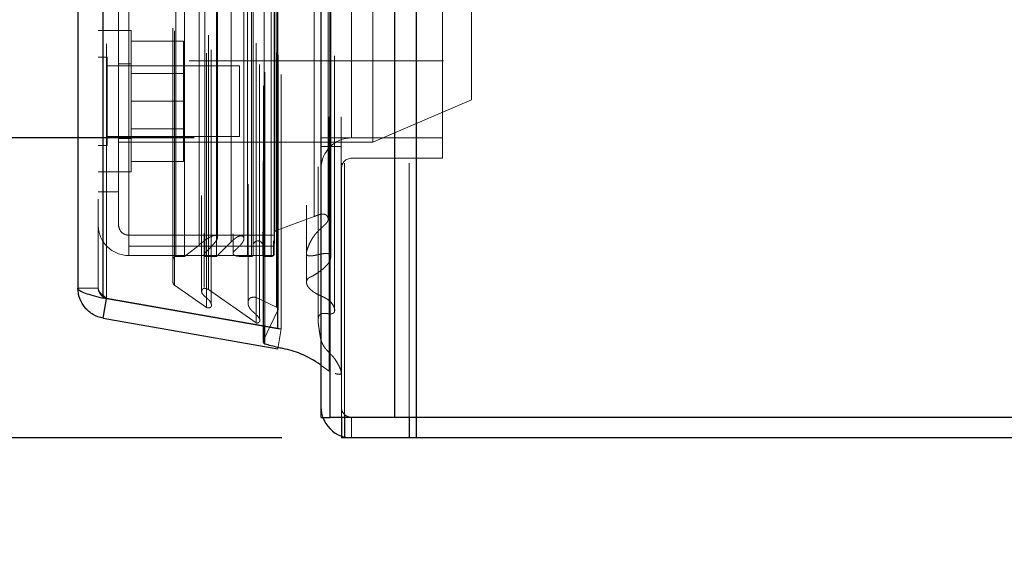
# Model space of a CAD drawing. Header units: inches. Extents: x 0.2 to 10.8, y 0.2 to 8.2.
# Tile 54 of 68: x 5.98 to 6.367, y 2.961 to 3.17. Entities that reach past the tile are written whole.
import ezdxf

# ---------------------------------------------------------------- set-up
doc = ezdxf.new("R2010")
doc.units = ezdxf.units.IN
doc.header["$MEASUREMENT"] = 0
doc.linetypes.add('HIDDEN', pattern=[0.07500000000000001, 0.05, -0.025])
doc.layers.add('DIMENSIONS', color=140, linetype='Continuous')
doc.styles.add('SLDTEXTSTYLE0', font='TXT', dxfattribs={"width": 0.7})
doc.dimstyles.new('SLDDIMSTYLE0', dxfattribs={"dimtxt": 0.0849609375, "dimasz": 0.13, "dimexe": 0, "dimexo": 0.0625, "dimgap": 0.021240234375, "dimtad": 0, "dimtih": 1, "dimtoh": 1, "dimlfac": 9, "dimrnd": 1e-09, "dimzin": 12, "dimdsep": 46, "dimtxsty": 'SLDTEXTSTYLE0', "dimsah": 1, "dimcen": 0.09, "dimadec": 0, "dimazin": 3, "dimtfac": 1, "dimtofl": 0, "dimtmove": 0, "dimatfit": 3, "dimfxl": 0, "dimfrac": 2, "dimtolj": 1, "dimtzin": 12, "dimarcsym": 0})
doc.dimstyles.new('SLDDIMSTYLE1', dxfattribs={"dimtxt": 0.0849609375, "dimasz": 0.13, "dimexe": 0, "dimexo": 0.0625, "dimgap": 0.021240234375, "dimtad": 0, "dimtih": 1, "dimtoh": 1, "dimlfac": 9, "dimrnd": 1e-09, "dimzin": 12, "dimdsep": 46, "dimtxsty": 'SLDTEXTSTYLE0', "dimsah": 1, "dimcen": 0.09, "dimadec": 0, "dimazin": 3, "dimtfac": 1, "dimtmove": 0, "dimatfit": 0, "dimfxl": 0, "dimfrac": 2, "dimtolj": 1, "dimtzin": 12, "dimarcsym": 0})

# ---------------------------------------------------------------- blocks, each defined once
blk = doc.blocks.new('_D_18')
at = {"layer": 'DIMENSIONS'}
for p, q in [((6.048426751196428, 5.040584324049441), (5.257125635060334, 5.040584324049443)), ((5.382125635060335, 5.040584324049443), (5.382125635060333, 4.607215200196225)), ((5.220551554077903, 4.477084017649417), (5.19202146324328, 4.477084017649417)), ((5.19202146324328, 4.477084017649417), (5.19202146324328, 4.342053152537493)), ((5.543699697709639, 4.477084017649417), (5.572229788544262, 4.477084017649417)), ((5.572229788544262, 4.477084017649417), (5.572229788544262, 4.342053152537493)), ((5.19202146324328, 4.342053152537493), (5.220551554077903, 4.342053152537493)), ((5.572229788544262, 4.342053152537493), (5.543699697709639, 4.342053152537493)), ((5.382125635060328, 3.123806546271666), (5.382125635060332, 4.188002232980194)), ((6.04842675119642, 3.123806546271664), (5.257125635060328, 3.123806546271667))]:
    blk.add_line(p, q, dxfattribs=at)
for points in [[(5.382125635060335, 5.040584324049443), (5.362125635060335, 4.910584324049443), (5.402125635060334, 4.910584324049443)], [(5.382125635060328, 3.123806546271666), (5.402125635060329, 3.253806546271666), (5.362125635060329, 3.253806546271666)]]:
    blk.add_solid(points, dxfattribs=at)
at = {"layer": 'DIMENSIONS', "char_height": 0.08333333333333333, "attachment_point": 1, "style": 'SLDTEXTSTYLE0'}
for s, insert in [('17.25', (5.220551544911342, 4.603526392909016)), ('438.2', (5.220551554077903, 4.449475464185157)), ('OPENING', (5.12008858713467, 4.295424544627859))]:
    blk.add_mtext(s, dxfattribs=dict(at, insert=insert))
blk = doc.blocks.new('_D_19')
at = {"layer": 'DIMENSIONS'}
for p, q in [((5.72529182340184, 3.277584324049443), (5.72529182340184, 3.527584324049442)), ((6.089204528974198, 3.277584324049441), (5.60029182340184, 3.277584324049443)), ((6.083031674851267, 3.005917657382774), (5.60029182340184, 3.005917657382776)), ((5.72529182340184, 2.751889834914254), (5.72529182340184, 3.005917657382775)), ((5.178290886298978, 2.751889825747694), (5.149760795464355, 2.751889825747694)), ((5.149760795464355, 2.751889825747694), (5.149760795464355, 2.61685896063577)), ((5.430760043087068, 2.751889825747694), (5.459290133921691, 2.751889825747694)), ((5.459290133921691, 2.751889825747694), (5.459290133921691, 2.61685896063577)), ((5.583948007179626, 2.751889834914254), (5.72529182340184, 2.751889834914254)), ((5.149760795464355, 2.61685896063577), (5.178290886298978, 2.61685896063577)), ((5.459290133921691, 2.61685896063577), (5.430760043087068, 2.61685896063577))]:
    blk.add_line(p, q, dxfattribs=at)
for points in [[(5.72529182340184, 3.277584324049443), (5.745291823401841, 3.407584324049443), (5.705291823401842, 3.407584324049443)], [(5.72529182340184, 3.005917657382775), (5.705291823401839, 2.875917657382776), (5.745291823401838, 2.875917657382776)]]:
    blk.add_solid(points, dxfattribs=at)
at = {"layer": 'DIMENSIONS', "char_height": 0.08333333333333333, "attachment_point": 1, "style": 'SLDTEXTSTYLE0'}
for s, insert in [('2.45', (5.178290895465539, 2.878332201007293)), ('62.1', (5.178290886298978, 2.724281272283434))]:
    blk.add_mtext(s, dxfattribs=dict(at, insert=insert))

msp = doc.modelspace()

# ---------------------------------------------------------------- linework, layer by layer
at = {"color": 7, "linetype": 'Continuous', "lineweight": 25}
for p, q in [((6.135861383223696, 5.163912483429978), (6.135861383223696, 3.013917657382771)), ((6.127376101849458, 3.013917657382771), (6.127376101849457, 5.162338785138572)), ((6.098426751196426, 3.013917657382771), (6.098426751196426, 5.150028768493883)), ((6.101941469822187, 3.013917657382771), (6.101941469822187, 5.150373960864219)), ((6.081356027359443, 3.048723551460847), (6.081356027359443, 5.115756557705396)), ((6.012661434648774, 3.060836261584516), (6.012661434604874, 5.103643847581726)), ((6.002745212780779, 5.099716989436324), (6.002745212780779, 3.064763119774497)), ((6.081356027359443, 3.048723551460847), (6.012661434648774, 3.060836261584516)), ((6.012661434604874, 3.052945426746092), (6.014010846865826, 3.060598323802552)), ((6.012661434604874, 3.052945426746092), (6.081356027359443, 3.040832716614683)), ((6.075609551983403, 3.049736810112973), (6.075609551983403, 3.043791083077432)), ((6.076289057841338, 3.042767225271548), (6.076289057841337, 3.049616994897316)), ((6.081356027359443, 3.048723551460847), (6.081448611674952, 3.048723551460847)), ((6.098426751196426, 3.013917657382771), (6.101941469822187, 3.013917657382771)), ((6.127376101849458, 3.013917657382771), (6.101941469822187, 3.013917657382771)), ((6.106426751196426, 3.013917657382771), (6.106426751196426, 3.005917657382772)), ((6.107597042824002, 3.013917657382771), (6.107597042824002, 3.005917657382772)), ((6.135861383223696, 3.013917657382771), (6.127376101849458, 3.013917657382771)), ((6.133031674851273, 3.013917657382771), (6.133031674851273, 3.005917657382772)), ((6.135857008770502, 3.013917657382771), (6.135857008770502, 3.005917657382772)), ((6.979315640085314, 3.013917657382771), (6.135861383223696, 3.013917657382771)), ((6.107597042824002, 3.005917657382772), (6.106426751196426, 3.005917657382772)), ((6.133031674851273, 3.005917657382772), (6.107597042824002, 3.005917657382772)), ((6.135857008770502, 3.005917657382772), (6.133031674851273, 3.005917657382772)), ((6.979315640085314, 3.005917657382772), (6.135857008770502, 3.005917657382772))]:
    msp.add_line(p, q, dxfattribs=at)
at = {"color": 7, "linetype": 'HIDDEN', "lineweight": 18}
for p, q in [((6.135861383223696, 5.163912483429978), (6.135861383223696, 3.013917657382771)), ((6.135861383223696, 3.013917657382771), (6.135861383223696, 5.163912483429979)), ((6.135861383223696, 3.013917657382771), (6.135861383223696, 5.163912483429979)), ((6.127376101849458, 3.013917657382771), (6.127376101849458, 5.162338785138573)), ((6.13303295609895, 3.013917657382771), (6.13303295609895, 5.162338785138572)), ((6.13303295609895, 3.013917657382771), (6.13303295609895, 5.162338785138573)), ((6.101941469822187, 3.013917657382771), (6.101941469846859, 5.150373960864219)), ((6.106426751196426, 3.013917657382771), (6.106426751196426, 5.150028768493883)), ((6.10759832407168, 3.013917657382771), (6.10759832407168, 5.150373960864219)), ((6.10759832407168, 3.013917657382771), (6.10759832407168, 5.150373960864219)), ((6.101602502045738, 3.032096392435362), (6.101602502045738, 5.132383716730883)), ((6.075722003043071, 3.044278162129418), (6.075722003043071, 5.120201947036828)), ((6.075722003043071, 3.044278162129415), (6.075722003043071, 5.120201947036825)), ((6.072871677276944, 3.051036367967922), (6.072871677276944, 5.113443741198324)), ((6.075609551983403, 5.114743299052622), (6.075609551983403, 3.049736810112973)), ((6.076289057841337, 3.049616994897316), (6.07628905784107, 5.114863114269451)), ((6.082745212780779, 3.048723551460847), (6.082745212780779, 5.115756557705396)), ((6.074194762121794, 3.052709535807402), (6.074194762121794, 5.111821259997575)), ((6.097262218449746, 5.112445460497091), (6.097262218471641, 3.052041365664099)), ((6.097262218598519, 5.112426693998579), (6.097262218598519, 3.052052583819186)), ((6.053305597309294, 3.057121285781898), (6.053305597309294, 5.107358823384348)), ((6.055214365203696, 3.058353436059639), (6.055214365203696, 5.106121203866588)), ((6.069674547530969, 5.105571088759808), (6.069674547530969, 3.058919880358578)), ((6.080854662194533, 3.057320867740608), (6.080854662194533, 5.107159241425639)), ((6.080854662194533, 3.057320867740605), (6.080854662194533, 5.107159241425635)), ((6.081456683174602, 3.056035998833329), (6.081456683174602, 5.108444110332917)), ((6.081492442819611, 3.056315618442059), (6.081492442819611, 5.108164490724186)), ((6.012661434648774, 5.103643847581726), (6.012661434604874, 3.060836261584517)), ((6.01405062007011, 3.060836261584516), (6.014050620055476, 5.103643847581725)), ((6.01405062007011, 5.103643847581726), (6.014050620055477, 3.060836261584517)), ((6.072830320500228, 3.061099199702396), (6.072830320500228, 5.103380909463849)), ((6.010745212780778, 5.099716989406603), (6.010745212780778, 3.064763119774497)), ((6.040151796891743, 3.066901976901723), (6.040151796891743, 5.097578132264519)), ((6.040728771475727, 3.065927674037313), (6.040728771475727, 5.098552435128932)), ((6.051422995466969, 5.101121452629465), (6.051422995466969, 3.063347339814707)), ((6.054084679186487, 3.064191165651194), (6.054084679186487, 5.100288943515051)), ((6.092680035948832, 5.097406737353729), (6.092680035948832, 3.067071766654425)), ((6.041262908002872, 3.077191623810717), (6.041262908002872, 5.087288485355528)), ((6.041262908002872, 3.077191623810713), (6.041262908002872, 5.087288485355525)), ((6.044639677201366, 3.077191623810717), (6.044639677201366, 5.087288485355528)), ((6.052403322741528, 5.086403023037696), (6.052403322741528, 3.07807767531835)), ((6.052686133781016, 3.077191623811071), (6.052686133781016, 5.087288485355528)), ((6.057279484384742, 3.077191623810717), (6.057279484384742, 5.087288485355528)), ((6.063775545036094, 5.08608485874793), (6.063775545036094, 3.078391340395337)), ((6.069506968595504, 3.077191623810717), (6.069506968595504, 5.087288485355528)), ((6.071071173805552, 5.087288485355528), (6.071071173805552, 3.077191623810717)), ((6.071071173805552, 3.077191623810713), (6.071071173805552, 5.087288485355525)), ((6.071626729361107, 3.077747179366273), (6.071626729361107, 5.086732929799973)), ((6.075515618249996, 5.086732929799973), (6.075515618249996, 3.077747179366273)), ((6.076071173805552, 3.077191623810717), (6.076071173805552, 5.087288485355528)), ((6.076071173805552, 5.087288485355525), (6.076071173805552, 3.077191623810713)), ((6.078836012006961, 3.077191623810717), (6.078836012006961, 5.087288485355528)), ((6.078836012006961, 3.077191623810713), (6.078836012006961, 5.087288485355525)), ((6.079960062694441, 3.078302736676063), (6.079960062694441, 5.086177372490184)), ((6.079960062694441, 3.078302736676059), (6.079960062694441, 5.08617737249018)), ((6.050384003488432, 3.081679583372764), (6.050384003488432, 5.082800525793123)), ((6.079634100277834, 5.08329561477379), (6.079634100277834, 3.081184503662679)), ((6.057637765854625, 3.08439698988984), (6.057637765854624, 5.080092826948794)), ((6.06304564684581, 3.082918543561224), (6.06304564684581, 5.081561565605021)), ((6.06304564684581, 3.082918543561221), (6.06304564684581, 5.081561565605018)), ((6.068054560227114, 3.084227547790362), (6.068054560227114, 5.080252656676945)), ((6.080053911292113, 3.086409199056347), (6.080053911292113, 5.078070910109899)), ((6.080053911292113, 3.086409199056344), (6.080053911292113, 5.078070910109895)), ((6.080783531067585, 3.087439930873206), (6.080783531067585, 5.07704017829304)), ((6.080783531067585, 3.087439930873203), (6.080783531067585, 5.077040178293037)), ((6.095706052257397, 3.09289387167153), (6.095706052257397, 5.071586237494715)), ((6.101217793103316, 3.091855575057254), (6.101217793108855, 5.072578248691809)), ((6.110426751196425, 3.123806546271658), (6.110426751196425, 5.040584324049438)), ((6.110426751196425, 3.123806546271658), (6.110426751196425, 5.040584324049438)), ((6.110426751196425, 3.12380654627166), (6.110426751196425, 5.040584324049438)), ((6.110426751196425, 3.12380654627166), (6.110426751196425, 5.040584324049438)), ((6.146204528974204, 3.12380654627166), (6.146204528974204, 3.546862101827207)), ((6.04652298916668, 3.279054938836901), (6.04652298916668, 3.154054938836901)), ((6.118745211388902, 3.216554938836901), (6.118745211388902, 3.122110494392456)), ((6.15763410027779, 3.216554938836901), (6.15763410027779, 3.138777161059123)), ((6.018745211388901, 3.102554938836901), (6.018745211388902, 3.174517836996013)), ((6.022745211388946, 3.174517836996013), (6.022745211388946, 3.081184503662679)), ((6.018745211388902, 3.165999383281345), (6.010745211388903, 3.165999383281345)), ((6.023745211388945, 3.165999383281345), (6.018745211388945, 3.165999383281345)), ((6.023745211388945, 3.138221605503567), (6.023745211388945, 3.165999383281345)), ((6.023745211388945, 3.161888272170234), (6.044300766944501, 3.161888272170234)), ((6.044300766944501, 3.138221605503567), (6.044300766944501, 3.161888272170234)), ((6.014217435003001, 3.155582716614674), (6.010745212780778, 3.155582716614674)), ((6.014217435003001, 3.120860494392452), (6.014217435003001, 3.155582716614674)), ((6.04652298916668, 3.154054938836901), (6.15763410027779, 3.154054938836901)), ((6.066300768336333, 3.152110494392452), (6.014217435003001, 3.152110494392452)), ((6.023745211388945, 3.152943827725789), (6.018745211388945, 3.152943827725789)), ((6.066300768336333, 3.124332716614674), (6.066300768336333, 3.152110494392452)), ((6.044300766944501, 3.149104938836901), (6.023745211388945, 3.149104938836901)), ((6.023745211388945, 3.11044382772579), (6.023745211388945, 3.138221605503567)), ((6.023745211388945, 3.138221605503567), (6.044300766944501, 3.138221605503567)), ((6.044300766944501, 3.1145549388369), (6.044300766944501, 3.138221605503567)), ((6.118745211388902, 3.122110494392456), (6.15763410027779, 3.138777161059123)), ((6.023745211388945, 3.127338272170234), (6.044300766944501, 3.127338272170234)), ((6.014217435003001, 3.124332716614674), (6.066300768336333, 3.124332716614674)), ((6.018745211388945, 3.123499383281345), (6.023745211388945, 3.123499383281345)), ((6.018745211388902, 3.122110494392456), (6.118745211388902, 3.122110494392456)), ((6.098426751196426, 3.12380654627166), (6.106426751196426, 3.12380654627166)), ((6.106426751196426, 3.12380654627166), (6.110426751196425, 3.123806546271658)), ((6.146204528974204, 3.12380654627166), (6.110426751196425, 3.123806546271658)), ((6.146204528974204, 3.11580654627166), (6.146204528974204, 3.12380654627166)), ((6.010745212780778, 3.120860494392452), (6.014217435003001, 3.120860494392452)), ((6.106426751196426, 3.120473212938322), (6.098426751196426, 3.120473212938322)), ((6.023745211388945, 3.1145549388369), (6.044300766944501, 3.1145549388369)), ((6.146204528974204, 3.11580654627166), (6.110426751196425, 3.11580654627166)), ((6.010745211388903, 3.11044382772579), (6.018745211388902, 3.11044382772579)), ((6.018745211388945, 3.11044382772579), (6.023745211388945, 3.11044382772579)), ((6.018745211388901, 3.102554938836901), (6.010745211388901, 3.102554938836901)), ((6.018745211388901, 3.0895549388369), (6.018745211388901, 3.102554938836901)), ((6.080783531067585, 3.087439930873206), (6.095706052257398, 3.092893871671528)), ((6.07963410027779, 3.085554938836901), (6.0227452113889, 3.085554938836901)), ((6.057637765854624, 3.084387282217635), (6.057637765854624, 3.084396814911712)), ((6.068054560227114, 3.084224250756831), (6.068054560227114, 3.084227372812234)), ((6.079960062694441, 3.078302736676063), (6.080053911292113, 3.086409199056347)), ((6.079634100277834, 3.081184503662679), (6.022745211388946, 3.081184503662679)), ((6.0227452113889, 3.077554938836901), (6.0227452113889, 3.081184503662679)), ((6.044639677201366, 3.077191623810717), (6.050384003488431, 3.081679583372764)), ((6.057279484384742, 3.077191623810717), (6.063045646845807, 3.082918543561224)), ((6.07963410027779, 3.077554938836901), (6.07963410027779, 3.081184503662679)), ((6.0227452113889, 3.077554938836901), (6.07963410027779, 3.077554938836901)), ((6.041262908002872, 3.077191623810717), (6.044639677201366, 3.077191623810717)), ((6.052403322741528, 3.078077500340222), (6.052403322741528, 3.065131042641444)), ((6.052686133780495, 3.077191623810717), (6.057279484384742, 3.077191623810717)), ((6.069506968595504, 3.077191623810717), (6.071071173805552, 3.077191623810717)), ((6.076071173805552, 3.077191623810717), (6.078836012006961, 3.077191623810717)), ((6.010745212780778, 3.064763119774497), (6.002745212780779, 3.064763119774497)), ((6.053305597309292, 3.057121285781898), (6.040728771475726, 3.065927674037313)), ((6.072871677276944, 3.051036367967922), (6.054084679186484, 3.064191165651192)), ((6.012661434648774, 3.060836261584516), (6.01405062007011, 3.060836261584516)), ((6.014010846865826, 3.060598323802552), (6.014050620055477, 3.06082388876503)), ((6.082745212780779, 3.048723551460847), (6.01405062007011, 3.060836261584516)), ((6.014050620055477, 3.06082388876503), (6.082745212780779, 3.048711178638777)), ((6.080854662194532, 3.057320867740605), (6.072830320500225, 3.061099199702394)), ((6.069674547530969, 3.05891970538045), (6.069674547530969, 3.058909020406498)), ((6.074194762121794, 3.052658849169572), (6.074194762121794, 3.052709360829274)), ((6.075722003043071, 3.044278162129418), (6.081456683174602, 3.056035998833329)), ((6.081356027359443, 3.040832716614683), (6.082745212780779, 3.048711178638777)), ((6.081448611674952, 3.048723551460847), (6.082745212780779, 3.048723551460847)), ((6.1016025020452, 3.032096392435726), (6.098426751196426, 3.034359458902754)), ((6.107597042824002, 3.013917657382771), (6.107597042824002, 3.005917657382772)), ((6.110426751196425, 3.013917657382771), (6.110426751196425, 3.005917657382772)), ((6.133031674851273, 3.013917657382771), (6.133031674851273, 3.005917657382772)), ((6.135857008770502, 3.013917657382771), (6.135857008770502, 3.005917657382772))]:
    msp.add_line(p, q, dxfattribs=at)
at = {"color": 7, "linetype": 'HIDDEN', "lineweight": 18, "flags": 128}
for points in [[(6.106278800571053, 3.032016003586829), (6.106279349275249, 4.0739249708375), (6.106278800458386, 5.132459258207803)], [(6.103745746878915, 3.056092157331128), (6.103745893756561, 4.039735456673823), (6.10374574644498, 5.10837593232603)], [(6.103745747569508, 3.056077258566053), (6.103745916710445, 4.065601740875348), (6.103745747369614, 5.10840556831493)], [(6.092680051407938, 5.097407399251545), (6.092680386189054, 4.038568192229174), (6.092680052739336, 3.067073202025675)], [(6.102184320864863, 3.076684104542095), (6.10218524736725, 4.104067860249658), (6.102184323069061, 5.087798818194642)], [(6.102184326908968, 3.076706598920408), (6.102185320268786, 4.065601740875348), (6.102184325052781, 5.087796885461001)], [(6.092696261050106, 5.085526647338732), (6.092696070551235, 4.090551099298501), (6.092696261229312, 3.078955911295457)], [(6.099113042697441, 3.013917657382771), (6.098657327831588, 3.015576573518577), (6.098426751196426, 3.017917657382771)], [(6.110426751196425, 3.005917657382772), (6.108085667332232, 3.006148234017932), (6.106426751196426, 3.006603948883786)]]:
    msp.add_lwpolyline(points, dxfattribs=at)
at = {"color": 7, "linetype": 'HIDDEN', "lineweight": 18}
for centre, radius, start, end in [((6.110426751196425, 3.11180654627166), 0.01200000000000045, 90, 180), ((6.110426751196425, 3.11180654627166), 0.003999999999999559, 90, 180), ((6.022745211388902, 3.0895549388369), 0.01200000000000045, 180, 270.0000000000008), ((6.022745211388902, 3.0895549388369), 0.004000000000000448, 180, 270.0000000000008), ((6.081164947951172, 3.086396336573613), 0.001111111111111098, 110.0765427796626, 179.3367158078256), ((6.073571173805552, 3.081358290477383), 0.001944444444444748, 0, 180), ((6.041262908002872, 3.076080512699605), 0.001111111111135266, 90, 180), ((6.071071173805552, 3.077747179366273), 0.0005555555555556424, 270.0000000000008, 0), ((6.076071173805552, 3.077747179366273), 0.0005555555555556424, 180, 270.0000000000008), ((6.078836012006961, 3.078315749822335), 0.001124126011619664, 270.0000000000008, 359.3367158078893), ((6.041262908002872, 3.066901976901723), 0.001111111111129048, 180, 241.2673752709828), ((6.080381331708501, 3.056315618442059), 0.001111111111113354, 345.4243750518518, 64.7861857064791), ((6.076720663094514, 3.043791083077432), 0.001111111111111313, 154.0000000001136, 180), ((6.110426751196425, 3.017917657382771), 0.004000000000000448, 180, 270.0000000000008)]:
    msp.add_arc(centre, radius, start, end, dxfattribs=at)
at = {"color": 7, "linetype": 'Continuous', "lineweight": 25}
for centre, radius, start, end in [((6.076720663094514, 3.043791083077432), 0.001111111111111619, 180, 247.1422396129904), ((6.110426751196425, 3.017917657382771), 0.01199999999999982, 199.4712206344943, 250.528779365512)]:
    msp.add_arc(centre, radius, start, end, dxfattribs=at)
at = {"color": 7, "linetype": 'HIDDEN', "lineweight": 18}
for points, knots in [([(6.095706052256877, 3.092893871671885), (6.096004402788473, 3.093017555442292), (6.096558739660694, 3.093247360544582), (6.097358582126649, 3.093528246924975), (6.098077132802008, 3.09374986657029), (6.098761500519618, 3.09388216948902), (6.099431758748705, 3.093875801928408), (6.100030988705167, 3.093707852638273), (6.100489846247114, 3.093422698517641), (6.100840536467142, 3.09301830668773), (6.10116673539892, 3.092421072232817), (6.101285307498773, 3.09156483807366), (6.100870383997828, 3.090717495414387), (6.100250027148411, 3.089992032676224), (6.099590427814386, 3.089366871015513), (6.098924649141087, 3.088764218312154), (6.098266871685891, 3.088150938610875), (6.097626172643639, 3.087531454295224), (6.09693792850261, 3.086824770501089), (6.09618405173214, 3.085970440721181), (6.095361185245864, 3.084901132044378), (6.094506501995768, 3.083562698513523), (6.093683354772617, 3.081918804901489), (6.093063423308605, 3.080386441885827), (6.092710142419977, 3.079146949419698), (6.092614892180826, 3.078430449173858), (6.092775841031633, 3.077919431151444), (6.093040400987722, 3.077637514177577), (6.093379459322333, 3.077493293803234), (6.093762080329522, 3.077412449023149), (6.094203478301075, 3.077384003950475), (6.094744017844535, 3.077418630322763), (6.095474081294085, 3.077521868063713), (6.096496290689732, 3.077716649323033), (6.097723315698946, 3.077998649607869), (6.098962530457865, 3.078247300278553), (6.100006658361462, 3.078391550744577), (6.100797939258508, 3.078389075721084), (6.101380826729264, 3.078262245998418), (6.101820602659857, 3.078029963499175), (6.102035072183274, 3.077708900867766), (6.102155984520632, 3.077371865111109), (6.102213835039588, 3.076963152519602), (6.102156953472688, 3.076282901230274), (6.101856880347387, 3.075386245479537), (6.101192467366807, 3.074346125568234), (6.100288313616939, 3.073312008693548), (6.099176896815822, 3.072297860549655), (6.097917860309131, 3.071311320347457), (6.09651026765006, 3.070365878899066), (6.095203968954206, 3.069545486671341), (6.094082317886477, 3.069056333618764), (6.093464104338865, 3.068682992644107), (6.093135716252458, 3.06835348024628), (6.092902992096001, 3.068024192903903), (6.092676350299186, 3.067475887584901), (6.092648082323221, 3.066613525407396), (6.093033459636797, 3.065614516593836), (6.093759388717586, 3.064646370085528), (6.094742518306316, 3.063741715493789), (6.096020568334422, 3.062850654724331), (6.09722264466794, 3.062208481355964), (6.098267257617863, 3.061724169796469), (6.099067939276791, 3.061379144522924), (6.0999686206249, 3.060951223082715), (6.100907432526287, 3.060392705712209), (6.101870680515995, 3.059639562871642), (6.102825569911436, 3.058575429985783), (6.103600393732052, 3.057190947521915), (6.103877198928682, 3.055971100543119), (6.103571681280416, 3.055158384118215), (6.103231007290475, 3.054878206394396), (6.102818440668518, 3.054714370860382), (6.102395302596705, 3.054645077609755), (6.101901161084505, 3.054639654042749), (6.101254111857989, 3.054686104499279), (6.100470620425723, 3.054764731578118), (6.099686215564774, 3.054831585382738), (6.099033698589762, 3.054835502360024), (6.098503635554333, 3.054704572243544), (6.098061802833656, 3.054480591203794), (6.097675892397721, 3.0541075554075), (6.097428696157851, 3.05354836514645), (6.097307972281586, 3.052893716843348), (6.097254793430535, 3.052210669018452), (6.097267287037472, 3.051530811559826), (6.097319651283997, 3.050848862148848), (6.097400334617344, 3.050167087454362), (6.097498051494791, 3.049486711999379), (6.097605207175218, 3.048807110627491), (6.097794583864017, 3.047641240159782), (6.097992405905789, 3.046093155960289), (6.09837216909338, 3.044277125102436), (6.098958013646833, 3.042729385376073), (6.099758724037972, 3.041451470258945), (6.100703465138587, 3.040316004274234), (6.101619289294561, 3.039378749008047), (6.102360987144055, 3.038625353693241), (6.103218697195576, 3.03769412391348), (6.104147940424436, 3.036438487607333), (6.10514815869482, 3.034736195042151), (6.105827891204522, 3.033360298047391), (6.10616831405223, 3.032384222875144), (6.106314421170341, 3.031935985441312), (6.106359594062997, 3.031579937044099), (6.106334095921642, 3.031289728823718), (6.106227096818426, 3.031070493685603), (6.10609116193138, 3.0309471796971), (6.105910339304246, 3.030875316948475), (6.105686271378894, 3.030848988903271), (6.105420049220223, 3.030855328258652), (6.105076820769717, 3.0308973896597), (6.104632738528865, 3.030987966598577), (6.104059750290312, 3.031160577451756), (6.10335247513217, 3.031398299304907), (6.10251433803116, 3.031715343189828), (6.10192176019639, 3.031962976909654), (6.1016025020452, 3.032096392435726)], [0, 0, 0, 0, 0.008278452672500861, 0.01538140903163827, 0.02134681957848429, 0.02694262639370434, 0.03213910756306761, 0.03714262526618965, 0.04188788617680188, 0.04627512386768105, 0.05349082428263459, 0.06329580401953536, 0.07430987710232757, 0.08324180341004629, 0.09191671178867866, 0.1006451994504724, 0.1093553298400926, 0.1180105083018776, 0.1265788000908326, 0.1380572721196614, 0.1518492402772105, 0.1679019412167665, 0.1877706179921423, 0.210818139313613, 0.2217059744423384, 0.230507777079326, 0.2350807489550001, 0.2387384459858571, 0.2416688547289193, 0.2445871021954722, 0.2481328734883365, 0.2522163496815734, 0.2575069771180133, 0.265946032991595, 0.2775355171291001, 0.2883095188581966, 0.2967442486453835, 0.3029004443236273, 0.306985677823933, 0.3111984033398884, 0.3156951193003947, 0.318364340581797, 0.3229541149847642, 0.3294993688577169, 0.3414281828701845, 0.3538367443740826, 0.3679398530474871, 0.3824362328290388, 0.3973854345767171, 0.4128510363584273, 0.4288405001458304, 0.4386484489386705, 0.4449657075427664, 0.4481603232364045, 0.4514822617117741, 0.4578650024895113, 0.467184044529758, 0.4800534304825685, 0.4923452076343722, 0.5040848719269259, 0.518632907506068, 0.5350526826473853, 0.5400637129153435, 0.5485003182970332, 0.5575094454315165, 0.5659934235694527, 0.5776920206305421, 0.591953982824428, 0.608705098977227, 0.6278783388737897, 0.632094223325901, 0.6360280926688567, 0.6398381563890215, 0.6433341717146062, 0.646387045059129, 0.6515953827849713, 0.6588824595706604, 0.6652999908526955, 0.6704763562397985, 0.6743821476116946, 0.678297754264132, 0.6834393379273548, 0.6899153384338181, 0.6977033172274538, 0.7053622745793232, 0.7130091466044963, 0.7206986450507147, 0.7284172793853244, 0.7361532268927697, 0.7439048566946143, 0.751669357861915, 0.7761608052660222, 0.7967335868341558, 0.8134441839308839, 0.8299486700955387, 0.8441249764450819, 0.8578553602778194, 0.8682593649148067, 0.8752253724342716, 0.8955156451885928, 0.9161846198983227, 0.9373596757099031, 0.9448566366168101, 0.9500421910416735, 0.9530268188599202, 0.9569017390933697, 0.959478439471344, 0.960838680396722, 0.9623142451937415, 0.9641073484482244, 0.9662521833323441, 0.9686525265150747, 0.9723868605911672, 0.9772622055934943, 0.9835401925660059, 0.9911320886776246, 1, 1, 1, 1]), ([(6.050384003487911, 3.081679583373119), (6.050525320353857, 3.081810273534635), (6.050808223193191, 3.082071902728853), (6.051264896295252, 3.082442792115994), (6.051736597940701, 3.082804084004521), (6.052219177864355, 3.08315843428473), (6.052705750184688, 3.083511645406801), (6.053200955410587, 3.083858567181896), (6.053709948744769, 3.084194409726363), (6.054294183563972, 3.084552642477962), (6.054926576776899, 3.084899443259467), (6.055581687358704, 3.08520003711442), (6.05614751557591, 3.085385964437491), (6.056617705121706, 3.085453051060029), (6.057003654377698, 3.085448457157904), (6.057335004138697, 3.085379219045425), (6.057587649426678, 3.085184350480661), (6.057725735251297, 3.084906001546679), (6.057718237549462, 3.08459496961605), (6.057613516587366, 3.084270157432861), (6.057374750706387, 3.083724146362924), (6.056835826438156, 3.082903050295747), (6.0558950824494, 3.081764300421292), (6.054896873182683, 3.080676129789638), (6.053938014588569, 3.079706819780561), (6.053235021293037, 3.078987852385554), (6.052674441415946, 3.078466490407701), (6.052390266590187, 3.078082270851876), (6.052249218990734, 3.077798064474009), (6.052260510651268, 3.077539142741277), (6.052399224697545, 3.077365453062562), (6.052543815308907, 3.077257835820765), (6.052645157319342, 3.077210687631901), (6.052686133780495, 3.077191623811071)], [0, 0, 0, 0, 0.03128962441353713, 0.06263883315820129, 0.093990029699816, 0.1252518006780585, 0.1563441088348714, 0.1873161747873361, 0.2182554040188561, 0.2492251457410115, 0.2907698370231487, 0.3255556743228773, 0.3533724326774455, 0.37415924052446, 0.3895161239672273, 0.4048457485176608, 0.4200318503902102, 0.4363557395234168, 0.4579399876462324, 0.4789056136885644, 0.4992258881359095, 0.5663369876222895, 0.6499042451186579, 0.7496387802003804, 0.8123354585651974, 0.8749457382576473, 0.9148795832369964, 0.9375160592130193, 0.9563103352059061, 0.9710670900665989, 0.9834351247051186, 0.9933021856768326, 1, 1, 1, 1]), ([(6.063045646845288, 3.082918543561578), (6.063297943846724, 3.083163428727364), (6.063767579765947, 3.083619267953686), (6.064496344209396, 3.084204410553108), (6.065148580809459, 3.08467643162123), (6.065751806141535, 3.085013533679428), (6.066340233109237, 3.085198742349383), (6.066894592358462, 3.0852743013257), (6.067417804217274, 3.085227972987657), (6.067757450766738, 3.085010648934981), (6.067933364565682, 3.08475271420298), (6.068054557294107, 3.084418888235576), (6.068072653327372, 3.08396759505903), (6.067897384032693, 3.083431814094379), (6.067577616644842, 3.082837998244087), (6.067125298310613, 3.082173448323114), (6.066502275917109, 3.08146095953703), (6.065710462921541, 3.080657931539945), (6.064856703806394, 3.079909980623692), (6.064196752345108, 3.079235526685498), (6.063870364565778, 3.078756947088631), (6.063756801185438, 3.078428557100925), (6.063803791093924, 3.078139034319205), (6.064010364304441, 3.077843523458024), (6.064378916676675, 3.077611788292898), (6.064796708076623, 3.077465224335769), (6.065202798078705, 3.077371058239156), (6.065537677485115, 3.077313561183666), (6.065767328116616, 3.077282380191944), (6.065888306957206, 3.07726799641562), (6.06595226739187, 3.077260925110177), (6.06598213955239, 3.077257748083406), (6.065994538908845, 3.077256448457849), (6.065999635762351, 3.077255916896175), (6.066003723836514, 3.077255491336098), (6.066015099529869, 3.077254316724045), (6.066000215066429, 3.07725585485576), (6.066008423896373, 3.077255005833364), (6.066010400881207, 3.077254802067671), (6.066010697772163, 3.07725477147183), (6.066010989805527, 3.07725474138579), (6.066011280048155, 3.077254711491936), (6.066011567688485, 3.077254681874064), (6.06601185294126, 3.077254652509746), (6.066012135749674, 3.077254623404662), (6.066012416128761, 3.07725459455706), (6.06601269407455, 3.077254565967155), (6.066012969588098, 3.077254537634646), (6.066013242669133, 3.077254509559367), (6.06601351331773, 3.077254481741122), (6.066013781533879, 3.077254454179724), (6.066014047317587, 3.077254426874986), (6.06601431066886, 3.077254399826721), (6.066014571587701, 3.077254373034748), (6.066014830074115, 3.077254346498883), (6.066015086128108, 3.077254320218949), (6.066015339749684, 3.077254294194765), (6.066015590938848, 3.077254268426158), (6.066015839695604, 3.07725424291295), (6.066016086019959, 3.07725421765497), (6.066016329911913, 3.077254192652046), (6.066016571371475, 3.077254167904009), (6.066016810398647, 3.077254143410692), (6.066017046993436, 3.077254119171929), (6.066017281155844, 3.077254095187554), (6.066017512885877, 3.077254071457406), (6.066017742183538, 3.077254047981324), (6.066017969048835, 3.07725402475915), (6.066018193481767, 3.077254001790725), (6.066018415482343, 3.077253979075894), (6.066018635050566, 3.077253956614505), (6.06601885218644, 3.077253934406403), (6.066019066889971, 3.07725391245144), (6.066019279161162, 3.077253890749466), (6.066019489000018, 3.077253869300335), (6.066019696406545, 3.0772538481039), (6.066019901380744, 3.077253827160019), (6.066020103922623, 3.077253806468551), (6.066020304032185, 3.077253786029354), (6.066020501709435, 3.07725376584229), (6.06602069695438, 3.077253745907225), (6.066020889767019, 3.07725372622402), (6.066021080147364, 3.077253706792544), (6.066021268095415, 3.077253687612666), (6.066021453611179, 3.077253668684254), (6.06602163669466, 3.077253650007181), (6.066021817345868, 3.077253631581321), (6.066021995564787, 3.07725361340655), (6.066022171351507, 3.077253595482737), (6.066022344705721, 3.077253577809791), (6.066022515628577, 3.077253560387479), (6.066022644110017, 3.077253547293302), (6.066022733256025, 3.077253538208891), (6.066022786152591, 3.07725353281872), (6.066022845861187, 3.077253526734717), (6.066022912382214, 3.077253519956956), (6.066022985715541, 3.077253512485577), (6.066023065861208, 3.077253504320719), (6.066023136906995, 3.077253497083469), (6.066023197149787, 3.077253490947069), (6.066023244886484, 3.077253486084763), (6.066023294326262, 3.077253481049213), (6.066023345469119, 3.077253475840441), (6.066023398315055, 3.077253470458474), (6.066023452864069, 3.077253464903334), (6.066023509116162, 3.077253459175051), (6.066023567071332, 3.077253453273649), (6.066023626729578, 3.077253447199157), (6.066023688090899, 3.077253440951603), (6.066023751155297, 3.077253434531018), (6.06602381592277, 3.07725342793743), (6.066023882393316, 3.077253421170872), (6.066023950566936, 3.077253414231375), (6.066024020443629, 3.077253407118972), (6.066024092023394, 3.077253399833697), (6.066024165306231, 3.077253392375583), (6.066024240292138, 3.077253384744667), (6.066024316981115, 3.077253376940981), (6.066024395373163, 3.077253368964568), (6.066024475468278, 3.07725336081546), (6.06602455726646, 3.077253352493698), (6.066024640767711, 3.077253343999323), (6.066024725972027, 3.077253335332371), (6.066024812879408, 3.077253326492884), (6.066024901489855, 3.077253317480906), (6.066024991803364, 3.077253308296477), (6.066025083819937, 3.077253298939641), (6.06602517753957, 3.077253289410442), (6.066025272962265, 3.077253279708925), (6.06602537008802, 3.077253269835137), (6.066025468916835, 3.077253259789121), (6.066025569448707, 3.077253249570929), (6.066025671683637, 3.077253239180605), (6.066025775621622, 3.077253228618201), (6.066025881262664, 3.077253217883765), (6.066025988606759, 3.077253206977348), (6.066026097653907, 3.077253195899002), (6.066026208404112, 3.077253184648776), (6.066028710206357, 3.077252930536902), (6.066036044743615, 3.077252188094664), (6.066053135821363, 3.077250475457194), (6.066087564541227, 3.077247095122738), (6.066157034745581, 3.077240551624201), (6.066295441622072, 3.077228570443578), (6.066550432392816, 3.077210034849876), (6.067018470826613, 3.077184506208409), (6.067699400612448, 3.07716481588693), (6.068568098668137, 3.077164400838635), (6.069182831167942, 3.077182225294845), (6.069506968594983, 3.077191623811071)], [0, 0, 0, 0, 0.05511511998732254, 0.1025935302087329, 0.1423086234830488, 0.1748045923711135, 0.2010286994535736, 0.2255254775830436, 0.2469189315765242, 0.2665083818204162, 0.2813235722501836, 0.2988818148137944, 0.3292506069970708, 0.362246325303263, 0.3988484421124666, 0.4453695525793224, 0.4963156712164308, 0.551576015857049, 0.6233121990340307, 0.6730463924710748, 0.7014059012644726, 0.7175088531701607, 0.7337379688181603, 0.7540318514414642, 0.7754405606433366, 0.7952723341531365, 0.8142597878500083, 0.8310083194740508, 0.8396756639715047, 0.8443510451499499, 0.8467922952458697, 0.8480345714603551, 0.8482190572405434, 0.848427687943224, 0.8486604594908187, 0.8489227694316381, 0.8491806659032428, 0.8494177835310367, 0.8494306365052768, 0.8494433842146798, 0.84945602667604, 0.8494685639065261, 0.8494809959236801, 0.849493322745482, 0.8495055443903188, 0.8495176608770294, 0.8495296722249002, 0.8495415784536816, 0.8495533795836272, 0.8495650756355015, 0.8495766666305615, 0.8495881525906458, 0.8495995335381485, 0.8496108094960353, 0.8496219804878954, 0.849633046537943, 0.8496440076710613, 0.8496548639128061, 0.8496656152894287, 0.8496762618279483, 0.849686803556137, 0.8496972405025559, 0.8497075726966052, 0.8497178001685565, 0.849727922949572, 0.8497379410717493, 0.8497478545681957, 0.8497576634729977, 0.8497673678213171, 0.8497769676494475, 0.8497864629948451, 0.8497958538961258, 0.8498051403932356, 0.8498143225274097, 0.8498234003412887, 0.849832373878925, 0.8498412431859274, 0.8498500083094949, 0.8498586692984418, 0.8498672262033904, 0.8498756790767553, 0.8498840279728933, 0.8498922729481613, 0.8499004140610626, 0.8499084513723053, 0.8499163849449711, 0.8499242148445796, 0.849931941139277, 0.8499395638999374, 0.8499470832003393, 0.8499544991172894, 0.8499618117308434, 0.8499638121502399, 0.8499661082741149, 0.8499687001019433, 0.8499715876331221, 0.8499747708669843, 0.8499782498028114, 0.8499820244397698, 0.8499840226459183, 0.8499860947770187, 0.8499882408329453, 0.8499904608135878, 0.8499927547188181, 0.8499951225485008, 0.8499975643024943, 0.8500000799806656, 0.8500026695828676, 0.85000533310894, 0.850008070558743, 0.8500108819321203, 0.8500137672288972, 0.8500167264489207, 0.8500197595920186, 0.8500228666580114, 0.8500260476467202, 0.8500293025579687, 0.8500326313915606, 0.8500360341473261, 0.8500395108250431, 0.850043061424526, 0.8500466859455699, 0.8500503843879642, 0.8500541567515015, 0.8500580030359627, 0.8500619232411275, 0.8500659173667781, 0.8500699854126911, 0.8500741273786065, 0.8500783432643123, 0.8500826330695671, 0.8500869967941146, 0.8500914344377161, 0.8500959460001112, 0.8501005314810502, 0.8501051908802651, 0.8501099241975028, 0.8501147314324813, 0.850119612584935, 0.8504357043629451, 0.8510697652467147, 0.8523447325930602, 0.8549167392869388, 0.8601065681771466, 0.8703302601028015, 0.8879963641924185, 0.9206641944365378, 0.9581676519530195, 1, 1, 1, 1]), ([(6.052686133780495, 3.077191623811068), (6.052657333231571, 3.077204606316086), (6.052579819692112, 3.077239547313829), (6.052458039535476, 3.077318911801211), (6.052313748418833, 3.077451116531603), (6.052279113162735, 3.07757833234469), (6.052260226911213, 3.077647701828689)], [0, 0, 0, 0, 0.1298747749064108, 0.3495438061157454, 0.6453128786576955, 1, 1, 1, 1]), ([(6.01405062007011, 3.060836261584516), (6.013920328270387, 3.060929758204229), (6.013659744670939, 3.061116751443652), (6.013281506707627, 3.061397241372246), (6.012917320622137, 3.061677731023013), (6.012571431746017, 3.061958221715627), (6.012247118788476, 3.062238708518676), (6.011947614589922, 3.062519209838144), (6.011608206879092, 3.062869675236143), (6.011263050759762, 3.06329057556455), (6.01096878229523, 3.063781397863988), (6.010780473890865, 3.064272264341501), (6.01075696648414, 3.06459950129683), (6.010745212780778, 3.064763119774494)], [0, 0, 0, 0, 0.07144899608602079, 0.1428979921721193, 0.214346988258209, 0.28579598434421, 0.3572449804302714, 0.4286939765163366, 0.5001429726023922, 0.6251072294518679, 0.7500714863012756, 0.875035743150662, 1, 1, 1, 1]), ([(6.010745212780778, 3.064763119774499), (6.010749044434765, 3.064630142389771), (6.01075670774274, 3.064364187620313), (6.010818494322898, 3.063969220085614), (6.010916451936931, 3.063582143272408), (6.011053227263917, 3.063206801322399), (6.011226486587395, 3.062846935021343), (6.011434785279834, 3.062506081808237), (6.011736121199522, 3.062108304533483), (6.012160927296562, 3.061682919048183), (6.012735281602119, 3.061282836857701), (6.01336922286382, 3.060979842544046), (6.013823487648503, 3.060875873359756), (6.014050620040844, 3.060823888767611)], [0, 0, 0, 0, 0.07144899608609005, 0.1428979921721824, 0.2143469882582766, 0.2857959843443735, 0.3572449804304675, 0.4286939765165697, 0.5001429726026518, 0.6251072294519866, 0.7500714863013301, 0.8750357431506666, 1, 1, 1, 1]), ([(6.054084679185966, 3.064191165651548), (6.053927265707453, 3.064261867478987), (6.053640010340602, 3.064390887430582), (6.053232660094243, 3.064546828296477), (6.052899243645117, 3.06463217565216), (6.052574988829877, 3.064674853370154), (6.052185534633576, 3.06464534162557), (6.051796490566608, 3.064378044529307), (6.051511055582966, 3.06395773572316), (6.051389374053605, 3.063480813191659), (6.051470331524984, 3.063015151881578), (6.051647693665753, 3.06263367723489), (6.051853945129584, 3.06232474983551), (6.05204940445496, 3.062083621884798), (6.05234835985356, 3.061755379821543), (6.052799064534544, 3.061339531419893), (6.053412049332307, 3.060831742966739), (6.053966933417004, 3.060353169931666), (6.05443862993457, 3.059870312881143), (6.054828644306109, 3.059352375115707), (6.055143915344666, 3.058727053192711), (6.055308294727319, 3.058034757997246), (6.055213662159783, 3.057457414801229), (6.054898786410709, 3.057187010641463), (6.054668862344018, 3.057068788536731), (6.054404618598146, 3.056989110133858), (6.054119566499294, 3.056949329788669), (6.053829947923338, 3.056954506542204), (6.053545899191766, 3.057004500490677), (6.053385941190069, 3.057082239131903), (6.053305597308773, 3.057121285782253)], [0, 0, 0, 0, 0.03553125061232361, 0.06483906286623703, 0.08804888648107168, 0.103503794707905, 0.1281658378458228, 0.1604145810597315, 0.2020166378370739, 0.2491996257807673, 0.2900851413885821, 0.3262651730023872, 0.3574294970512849, 0.3829550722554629, 0.4025100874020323, 0.463701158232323, 0.5251041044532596, 0.5856696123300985, 0.628615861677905, 0.6819784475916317, 0.7451102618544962, 0.8081071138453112, 0.8717449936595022, 0.8899833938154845, 0.9079898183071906, 0.9261390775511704, 0.9444837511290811, 0.9629211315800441, 0.9813759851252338, 1, 1, 1, 1]), ([(6.072830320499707, 3.061099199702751), (6.072682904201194, 3.061117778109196), (6.072391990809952, 3.061154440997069), (6.071958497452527, 3.061168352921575), (6.071548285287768, 3.061150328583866), (6.071173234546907, 3.061097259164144), (6.070843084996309, 3.061010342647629), (6.070395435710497, 3.060817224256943), (6.069889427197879, 3.060293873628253), (6.069655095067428, 3.059383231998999), (6.069662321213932, 3.058427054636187), (6.06992372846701, 3.057566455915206), (6.070320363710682, 3.056851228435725), (6.070858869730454, 3.056163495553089), (6.071507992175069, 3.055555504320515), (6.072146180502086, 3.055011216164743), (6.07261126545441, 3.054594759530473), (6.072902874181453, 3.05431698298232), (6.073327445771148, 3.053893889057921), (6.073851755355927, 3.05329962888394), (6.07432591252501, 3.052539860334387), (6.074388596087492, 3.051940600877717), (6.074251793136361, 3.051607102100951), (6.074088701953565, 3.051398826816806), (6.07391029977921, 3.05124550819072), (6.073697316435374, 3.051122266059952), (6.073475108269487, 3.051038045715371), (6.073257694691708, 3.050996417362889), (6.073051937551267, 3.050992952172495), (6.072930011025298, 3.05102231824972), (6.072871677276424, 3.051036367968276)], [0, 0, 0, 0, 0.02396969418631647, 0.047302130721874, 0.06933542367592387, 0.08969834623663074, 0.1083290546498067, 0.1254877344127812, 0.1729465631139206, 0.2499754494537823, 0.3258696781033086, 0.3918200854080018, 0.4496868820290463, 0.4992002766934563, 0.5665081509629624, 0.6208821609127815, 0.6610785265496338, 0.6870429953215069, 0.6990243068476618, 0.7779524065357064, 0.8470242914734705, 0.8845484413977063, 0.910332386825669, 0.9242266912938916, 0.9396561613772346, 0.9542467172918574, 0.9676181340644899, 0.9795711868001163, 0.990226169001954, 1, 1, 1, 1])]:
    msp.add_open_spline(points, degree=3, knots=knots, dxfattribs=at)
at = {"color": 7, "linetype": 'Continuous', "lineweight": 25}
for points, knots in [([(6.002745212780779, 3.064763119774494), (6.002745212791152, 3.064435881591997), (6.002991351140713, 3.064108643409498), (6.003946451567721, 3.063454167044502), (6.004655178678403, 3.063126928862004), (6.006450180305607, 3.062472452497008), (6.007536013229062, 3.062145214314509), (6.0099544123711, 3.061490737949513), (6.011286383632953, 3.061163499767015), (6.012661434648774, 3.060836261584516)], [0, 0, 0, 0, 0.25, 0.25, 0.5, 0.5, 0.75, 0.75, 1, 1, 1, 1]), ([(6.012661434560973, 3.052945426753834), (6.011286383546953, 3.053187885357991), (6.009954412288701, 3.053672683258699), (6.007536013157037, 3.055068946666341), (6.006450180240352, 3.055980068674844), (6.004655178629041, 3.058119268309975), (6.00394645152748, 3.059346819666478), (6.002991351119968, 3.061970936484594), (6.002745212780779, 3.063366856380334), (6.002745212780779, 3.064763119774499)], [0, 0, 0, 0, 0.25, 0.25, 0.5, 0.5, 0.75, 0.75, 1, 1, 1, 1]), ([(6.098426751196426, 3.034359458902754), (6.098332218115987, 3.0344269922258), (6.09589059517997, 3.036171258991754), (6.091281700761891, 3.038885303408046), (6.085782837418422, 3.040599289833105), (6.082636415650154, 3.041091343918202), (6.080251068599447, 3.041681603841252), (6.077964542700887, 3.042308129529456), (6.076289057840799, 3.042767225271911)], [0, 0, 0, 0, 0.01582695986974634, 0.4087824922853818, 0.701341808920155, 0.7114501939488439, 0.7885609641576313, 1, 1, 1, 1])]:
    msp.add_open_spline(points, degree=3, knots=knots, dxfattribs=at)

# ---------------------------------------------------------------- dimensions: what is measured, and where the dimension line sits
at = {"layer": 'DIMENSIONS'}
dim = msp.add_linear_dim(base=(5.382125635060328, 3.123806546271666), p1=(6.098426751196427, 5.040584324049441), p2=(6.09842675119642, 3.123806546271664), angle=90.0000000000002, text='<>\\POPENING', dimstyle='SLDDIMSTYLE0', dxfattribs=at)
dim.commit()
dim.dimension.update_dxf_attribs({"geometry": '_D_18', "text_midpoint": (5.382125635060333, 4.397608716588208), "dimtype": 160})
dim = msp.add_linear_dim(base=(5.72529182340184, 3.005917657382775), p1=(6.139204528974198, 3.277584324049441), p2=(6.133031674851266, 3.005917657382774), angle=90.0000000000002, dimstyle='SLDDIMSTYLE1', dxfattribs=at)
dim.commit()
dim.dimension.update_dxf_attribs({"geometry": '_D_19', "text_midpoint": (5.725291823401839, 2.751889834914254), "dimtype": 160})

doc.saveas('drawing.dxf')
